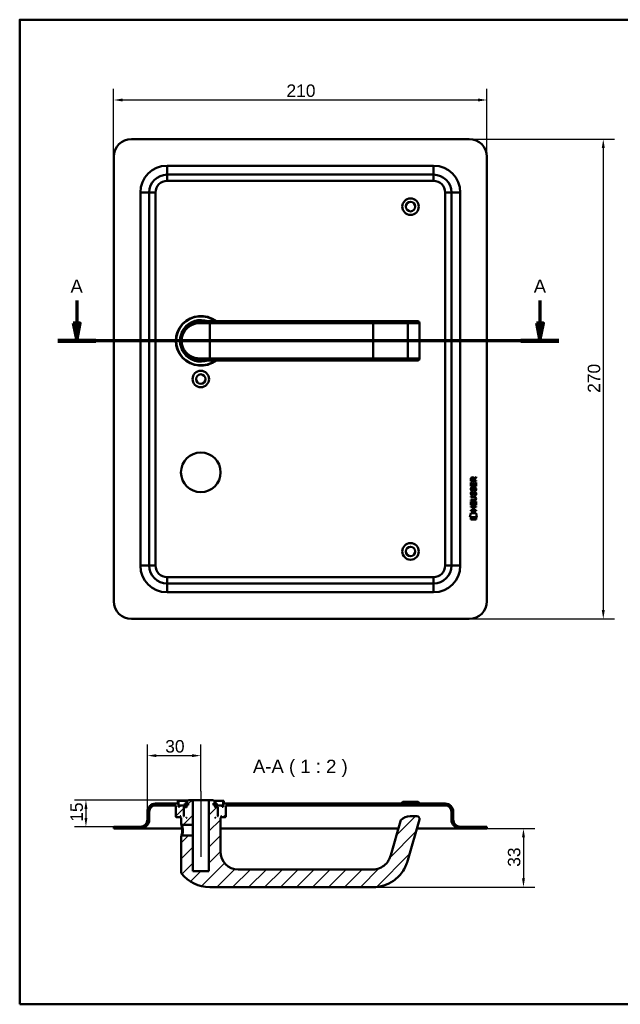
# Model space of a CAD drawing. Header units: millimetres. Extents: x 20 to 833, y 20 to 574.
# Tile 1 of 8: x 20 to 358, y 20 to 574. Entities that reach past the tile are written whole.
import ezdxf

# ---------------------------------------------------------------- set-up
doc = ezdxf.new("R2010")
doc.units = ezdxf.units.MM
doc.header["$LTSCALE"] = 2
for name, color, linetype, lineweight in [('Bemaßungen(DIN)', 7, 'Continuous', 25), ('Mittellinie(DIN)', 7, 'Continuous', 25), ('Schnittansichtslinien(DIN)', 7, 'Continuous', 70), ('Sichtbare Kanten(DIN)', 7, 'Continuous', 50), ('Sichtbare tangentiale Kanten(DIN)', 7, 'Continuous', 50), ('Skizziergeometrie(DIN)', 7, 'Continuous', 50), ('Symbole(DIN)', 7, 'Continuous', 25)]:
    doc.layers.add(name, color=color, linetype=linetype, lineweight=lineweight)
doc.layers.add('Schraffur', color=179, linetype='Continuous', lineweight=9, true_color=0x1e1e47)
doc.styles.add('Aktuell-DINGroßer Text', font='arial.ttf')
doc.styles.add('STANDARD-DIN~0', font='arial.ttf')
doc.dimstyles.new('CAD-LAN', dxfattribs={"dimscale": 2, "dimtxt": 3.5, "dimasz": 2.5, "dimexe": 3.175, "dimexo": 0, "dimgap": 0.8, "dimtad": 1, "dimrnd": 1e-08, "dimtxsty": 'STANDARD-DIN~0', "dimcen": 0.09, "dimdle": 10, "dimclrd": 250, "dimclre": 250, "dimclrt": 250, "dimadec": 0, "dimazin": 2, "dimtfac": 1, "dimtmove": 0, "dimatfit": 3, "dimfxl": 1, "dimtolj": 1, "dimtzin": 0, "dimlwd": 25, "dimlwe": 25, "dimarcsym": 0})

# ---------------------------------------------------------------- blocks, each defined once
blk = doc.blocks.new('Ränder Standardrahmen')
at = {"layer": 'Skizziergeometrie(DIN)', "flags": 128}
blk.add_lwpolyline([(10, 10), (10, 287), (410, 287), (410, 10), (10, 10)], dxfattribs=at)
blk = doc.blocks.new('*D22')
at = {"layer": 'Bemaßungen(DIN)', "color": 250, "linetype": 'Continuous', "lineweight": 25, "true_color": 0x3f3f3f, "transparency": 16777216}
for p, q in [((72.86, 496.82), (72.86, 535.17)), ((282.86, 496.82), (282.86, 535.17)), ((77.86, 528.82), (277.86, 528.82))]:
    blk.add_line(p, q, dxfattribs=at)
at = {"layer": 'Bemaßungen(DIN)', "color": 250, "linetype": 'Continuous', "true_color": 0x3f3f3f, "transparency": 16777216}
for points in [[(77.86, 529.65), (77.86, 527.98), (72.86, 528.82)], [(277.86, 529.65), (277.86, 527.98), (282.86, 528.82)]]:
    blk.add_solid(points, dxfattribs=at)
at = {"layer": 'Defpoints', "color": 0, "linetype": 'Continuous', "transparency": 16777216}
for p in [(282.86, 528.82), (72.86, 496.82), (282.86, 496.82)]:
    blk.add_point(p, dxfattribs=at)
at = {"layer": 'Bemaßungen(DIN)', "color": 250, "linetype": 'Continuous', "lineweight": 25, "true_color": 0x3f3f3f, "transparency": 16777216, "insert": (170.08, 537.57), "char_height": 7, "attachment_point": 1, "style": 'STANDARD-DIN~0'}
blk.add_mtext('\\A1;210', dxfattribs=at)
blk = doc.blocks.new('*D23')
at = {"layer": 'Bemaßungen(DIN)', "color": 250, "linetype": 'Continuous', "lineweight": 25, "true_color": 0x3f3f3f, "transparency": 16777216}
for p, q in [((272.86, 506.82), (354.62, 506.82)), ((348.27, 501.82), (348.27, 241.82)), ((272.86, 236.82), (354.62, 236.82))]:
    blk.add_line(p, q, dxfattribs=at)
at = {"layer": 'Bemaßungen(DIN)', "color": 250, "linetype": 'Continuous', "true_color": 0x3f3f3f, "transparency": 16777216}
for points in [[(347.44, 501.82), (349.11, 501.82), (348.27, 506.82)], [(347.44, 241.82), (349.11, 241.82), (348.27, 236.82)]]:
    blk.add_solid(points, dxfattribs=at)
at = {"layer": 'Defpoints', "color": 0, "linetype": 'Continuous', "transparency": 16777216}
for p in [(272.86, 506.82), (272.86, 236.82), (348.27, 236.82)]:
    blk.add_point(p, dxfattribs=at)
at = {"layer": 'Bemaßungen(DIN)', "color": 250, "linetype": 'Continuous', "lineweight": 25, "true_color": 0x3f3f3f, "transparency": 16777216, "insert": (339.53, 364.04), "char_height": 7, "attachment_point": 1, "rotation": 90, "style": 'STANDARD-DIN~0'}
blk.add_mtext('\\A1;270', dxfattribs=at)
blk = doc.blocks.new('2DTransSchnitt0')
at = {"layer": 'Schnittansichtslinien(DIN)', "linetype": 'Continuous'}
for p, q in [((26.03, 208), (26.03, 201.66)), ((156.33, 208), (156.33, 201.66)), ((25.03, 201.66), (26.03, 196.66)), ((27.03, 201.66), (25.03, 201.66)), ((26.03, 201.66), (26.03, 196.66)), ((26.03, 196.66), (27.03, 201.66)), ((155.33, 201.66), (156.33, 196.66)), ((157.33, 201.66), (155.33, 201.66)), ((156.33, 201.66), (156.33, 196.66)), ((156.33, 196.66), (157.33, 201.66)), ((161.68, 196.66), (20.69, 196.66))]:
    blk.add_line(p, q, dxfattribs=at)
at = {"layer": 'Schnittansichtslinien(DIN)', "linetype": 'Continuous', "lineweight": 140}
for p, q in [((31.37, 196.66), (20.69, 196.66)), ((161.68, 196.66), (150.99, 196.66))]:
    blk.add_line(p, q, dxfattribs=at)
at = {"layer": 'Schnittansichtslinien(DIN)', "linetype": 'Continuous', "flags": 128}
for points in [[(25.03, 201.66), (26.03, 196.66), (27.03, 201.66), (25.03, 201.66)], [(155.33, 201.66), (156.33, 196.66), (157.33, 201.66), (155.33, 201.66)]]:
    blk.add_lwpolyline(points, dxfattribs=at)
at = {"layer": 'Schnittansichtslinien(DIN)'}
for points in [[(25.03, 201.66), (26.03, 196.66), (27.03, 201.66), (25.03, 201.66)], [(155.33, 201.66), (156.33, 196.66), (157.33, 201.66), (155.33, 201.66)]]:
    blk.add_solid(points, dxfattribs=at)
at = {"layer": 'Schnittansichtslinien(DIN)', "char_height": 3.73, "attachment_point": 7, "style": 'Aktuell-DINGroßer Text'}
for insert in [(24.28, 210.16), (154.58, 210.16)]:
    blk.add_mtext('A', dxfattribs=dict(at, insert=insert))
blk = doc.blocks.new('*D25')
at = {"layer": 'Bemaßungen(DIN)', "color": 250, "linetype": 'Continuous', "lineweight": 25, "true_color": 0x3f3f3f, "transparency": 16777216}
for p, q in [((91.86, 128.41), (91.86, 166.26)), ((121.86, 139.91), (121.86, 166.26)), ((96.86, 159.91), (116.86, 159.91))]:
    blk.add_line(p, q, dxfattribs=at)
at = {"layer": 'Bemaßungen(DIN)', "color": 250, "linetype": 'Continuous', "true_color": 0x3f3f3f, "transparency": 16777216}
for points in [[(96.86, 160.74), (96.86, 159.07), (91.86, 159.91)], [(116.86, 160.74), (116.86, 159.07), (121.86, 159.91)]]:
    blk.add_solid(points, dxfattribs=at)
at = {"layer": 'Defpoints', "color": 0, "linetype": 'Continuous', "transparency": 16777216}
for p in [(121.86, 159.91), (121.86, 139.91), (91.86, 128.41)]:
    blk.add_point(p, dxfattribs=at)
at = {"layer": 'Bemaßungen(DIN)', "color": 250, "linetype": 'Continuous', "lineweight": 25, "true_color": 0x3f3f3f, "transparency": 16777216, "insert": (101.86, 168.66), "char_height": 7, "attachment_point": 1, "style": 'STANDARD-DIN~0'}
blk.add_mtext('\\A1;30', dxfattribs=at)
blk = doc.blocks.new('*D26')
at = {"layer": 'Bemaßungen(DIN)', "color": 250, "linetype": 'Continuous', "lineweight": 25, "true_color": 0x3f3f3f, "transparency": 16777216}
for p, q in [((114.86, 134.91), (50.92, 134.91)), ((57.27, 129.91), (57.27, 124.91)), ((72.86, 119.91), (50.92, 119.91))]:
    blk.add_line(p, q, dxfattribs=at)
at = {"layer": 'Bemaßungen(DIN)', "color": 250, "linetype": 'Continuous', "true_color": 0x3f3f3f, "transparency": 16777216}
for points in [[(56.44, 129.91), (58.1, 129.91), (57.27, 134.91)], [(56.44, 124.91), (58.1, 124.91), (57.27, 119.91)]]:
    blk.add_solid(points, dxfattribs=at)
at = {"layer": 'Defpoints', "color": 0, "linetype": 'Continuous', "transparency": 16777216}
for p in [(114.86, 134.91), (57.27, 119.91), (72.86, 119.91)]:
    blk.add_point(p, dxfattribs=at)
at = {"layer": 'Bemaßungen(DIN)', "color": 250, "linetype": 'Continuous', "lineweight": 25, "true_color": 0x3f3f3f, "transparency": 16777216, "insert": (48.52, 122.7), "char_height": 7, "attachment_point": 1, "rotation": 90, "style": 'STANDARD-DIN~0'}
blk.add_mtext('\\A1;15', dxfattribs=at)
blk = doc.blocks.new('*D27')
at = {"layer": 'Bemaßungen(DIN)', "color": 250, "linetype": 'Continuous', "lineweight": 25, "true_color": 0x3f3f3f, "transparency": 16777216}
for p, q in [((282.86, 118.91), (309.72, 118.91)), ((303.37, 113.91), (303.37, 90.91)), ((218.86, 85.91), (309.72, 85.91))]:
    blk.add_line(p, q, dxfattribs=at)
at = {"layer": 'Bemaßungen(DIN)', "color": 250, "linetype": 'Continuous', "true_color": 0x3f3f3f, "transparency": 16777216}
for points in [[(302.54, 113.91), (304.21, 113.91), (303.37, 118.91)], [(302.54, 90.91), (304.21, 90.91), (303.37, 85.91)]]:
    blk.add_solid(points, dxfattribs=at)
at = {"layer": 'Defpoints', "color": 0, "linetype": 'Continuous', "transparency": 16777216}
for p in [(282.86, 118.91), (218.86, 85.91), (303.37, 85.91)]:
    blk.add_point(p, dxfattribs=at)
at = {"layer": 'Bemaßungen(DIN)', "color": 250, "linetype": 'Continuous', "lineweight": 25, "true_color": 0x3f3f3f, "transparency": 16777216, "insert": (294.62, 97.39), "char_height": 7, "attachment_point": 1, "rotation": 90, "style": 'STANDARD-DIN~0'}
blk.add_mtext('\\A1;33', dxfattribs=at)

msp = doc.modelspace()

# ---------------------------------------------------------------- hatches: boundary and pattern name
at = {"layer": 'Schraffur'}
h = msp.add_hatch(dxfattribs=at)
h.set_pattern_fill('ANSI31', color=256, scale=50.8, style=0)
h.set_pattern_definition([(45, (0, 0), (-4.49013, 4.49013), [])])
edge = h.paths.add_edge_path()
edge.add_spline(control_points=[(111.2355, 114.9062), (111.1739, 114.8461), (111.1121, 114.7862), (110.9881, 114.666), (110.9259, 114.6058), (110.8641, 114.5455)], knot_values=[-0.05180234, -0.05180234, -0.05180234, -0.05180234, -0.02598776, -0.02598776, 0, 0, 0, 0], degree=3, periodic=0)
edge.add_line((110.8641, 114.5455), (110.8641, 94.2463))
edge.add_spline(control_points=[(110.8641, 94.2463), (110.8629, 94.1633), (110.8731, 94.0498), (110.953, 93.8179), (111.0061, 93.7198), (111.0732, 93.6324)], knot_values=[-0.07360867, -0.07360867, -0.07360867, -0.07360867, -0.03304753, -0.03304753, 0, 0, 0, 0], degree=3, periodic=0)
edge.add_ellipse((126.8641, 105.9062), major_axis=(-15.791, -12.2738), ratio=1, start_angle=0, end_angle=52.143325)
edge.add_line((126.8641, 85.9062), (218.8641, 85.9062))
edge.add_spline(control_points=[(218.8641, 85.9062), (220.8901, 85.9062), (222.914, 86.222), (226.7777, 87.433), (228.6134, 88.3261), (232.4512, 90.9954), (234.2895, 92.9145), (237.2665, 97.565), (237.8115, 99.4242), (238.3029, 101.1382)], knot_values=[-1.77427629, -1.77427629, -1.77427629, -1.77427629, -1.39781817, -1.39781817, -1.02188356, -1.02188356, -0.53491185, -0.53491185, 0, 0, 0, 0], degree=3, periodic=0)
edge.add_line((238.3029, 101.1382), (244.8564, 123.9927))
edge.add_ellipse((243.4145, 124.4062), major_axis=(1.4419, -0.4135), ratio=1, start_angle=0, end_angle=106)
edge.add_line((243.4145, 125.9062), (239.711, 125.9062))
edge.add_ellipse((239.711, 118.9062), major_axis=(0, 7), ratio=1, start_angle=0, end_angle=48.30264)
edge.add_ellipse((235.6044, 122.5647), major_axis=(-1.12, 0.9978), ratio=1, start_angle=0, end_angle=25.69736)
edge.add_line((234.1625, 122.9782), (228.6903, 103.8945))
edge.add_spline(control_points=[(228.6903, 103.8945), (228.4057, 102.902), (228.0307, 101.9267), (227.2118, 100.4875), (226.6155, 99.5547), (224.6702, 97.7497), (223.5884, 97.0545), (221.1818, 96.0995), (219.9563, 95.9062), (218.8641, 95.9062)], knot_values=[-1.5570511, -1.5570511, -1.5570511, -1.5570511, -0.98479747, -0.98479747, -0.63926316, -0.63926316, -0.32765966, -0.32765966, 0, 0, 0, 0], degree=3, periodic=0)
edge.add_line((218.8641, 95.9062), (142.8641, 95.9062))
edge.add_ellipse((142.8641, 105.9062), major_axis=(0, -10), ratio=1, start_angle=270, end_angle=360, ccw=False)
edge.add_line((132.8641, 105.9062), (132.8641, 124.9062))
edge.add_line((132.8641, 124.9062), (133.1641, 124.9062))
edge.add_line((133.1641, 124.9062), (133.3641, 125.1062))
edge.add_line((133.3641, 125.1062), (133.3641, 125.7062))
edge.add_line((133.3641, 125.7062), (133.1641, 125.9062))
edge.add_line((133.1641, 125.9062), (133.4641, 125.9062))
edge.add_line((133.4641, 125.9062), (133.4641, 125.4062))
edge.add_line((133.4641, 125.4062), (133.5641, 125.3062))
edge.add_line((133.5641, 125.3062), (135.6641, 125.3062))
edge.add_line((135.6641, 125.3062), (135.8641, 125.5062))
edge.add_line((135.8641, 125.5062), (135.8641, 131.9062))
edge.add_line((135.8641, 131.9062), (259.3641, 131.9062))
edge.add_ellipse((259.3641, 128.4062), major_axis=(0, 3.5), ratio=1, start_angle=270, end_angle=360, ccw=False)
edge.add_line((262.8641, 128.4062), (262.8641, 123.9062))
edge.add_ellipse((267.8641, 123.9062), major_axis=(-5, 0), ratio=1, start_angle=0, end_angle=90)
edge.add_line((267.8641, 118.9062), (282.8641, 118.9062))
edge.add_line((282.8641, 118.9062), (282.8641, 119.9062))
edge.add_line((282.8641, 119.9062), (267.8641, 119.9062))
edge.add_ellipse((267.8641, 123.9062), major_axis=(0, -4), ratio=1, start_angle=270, end_angle=360, ccw=False)
edge.add_line((263.8641, 123.9062), (263.8641, 128.4062))
edge.add_ellipse((259.3641, 128.4062), major_axis=(4.5, 0), ratio=1, start_angle=0, end_angle=90)
edge.add_line((259.3641, 132.9062), (134.8641, 132.9062))
edge.add_line((134.8641, 132.9062), (134.8641, 134.4062))
edge.add_line((134.8641, 134.4062), (134.3641, 134.4062))
edge.add_line((134.3641, 134.4062), (134.3641, 131.1062))
edge.add_line((134.3641, 131.1062), (133.8641, 131.1062))
edge.add_line((133.8641, 131.1062), (133.8641, 131.9062))
edge.add_line((133.8641, 131.9062), (130.8641, 131.9062))
edge.add_line((130.8641, 131.9062), (130.8641, 131.1062))
edge.add_line((130.8641, 131.1062), (131.6141, 131.1062))
edge.add_line((131.6141, 131.1062), (131.4141, 130.9062))
edge.add_line((131.4141, 130.9062), (131.4141, 126.1062))
edge.add_line((131.4141, 126.1062), (131.6141, 125.9062))
edge.add_line((131.6141, 125.9062), (131.3641, 125.9062))
edge.add_line((131.3641, 125.9062), (131.3641, 130.7062))
edge.add_line((131.3641, 130.7062), (131.1641, 130.9062))
edge.add_line((131.1641, 130.9062), (130.0641, 130.9062))
edge.add_line((130.0641, 130.9062), (129.8641, 130.7062))
edge.add_line((129.8641, 130.7062), (129.8641, 132.1062))
edge.add_line((129.8641, 132.1062), (130.8808, 132.1062))
edge.add_line((130.8808, 132.1062), (130.8808, 133.0062))
edge.add_line((130.8808, 133.0062), (129.3784, 133.0062))
edge.add_line((129.3784, 133.0062), (129.3784, 132.1062))
edge.add_line((129.3784, 132.1062), (128.9641, 132.1062))
edge.add_line((128.9641, 132.1062), (128.9641, 133.2062))
edge.add_line((128.9641, 133.2062), (129.8641, 133.2062))
edge.add_line((129.8641, 133.2062), (129.8641, 133.9062))
edge.add_line((129.8641, 133.9062), (128.8641, 134.9062))
edge.add_line((128.8641, 134.9062), (126.3641, 134.9062))
edge.add_line((126.3641, 134.9062), (126.3641, 94.9062))
edge.add_line((126.3641, 94.9062), (117.3641, 94.9062))
edge.add_line((117.3641, 94.9062), (117.3641, 114.9062))
edge.add_line((117.3641, 114.9062), (111.2355, 114.9062))
h.paths.add_polyline_path([(130.0641, 124.9062), (129.8641, 124.9062), (129.8641, 125.1062)], flags=0)
edge = h.paths.add_edge_path()
edge.add_spline(control_points=[(110.8641, 121.267), (110.9271, 121.2067), (110.9893, 121.1464), (111.1133, 121.0262), (111.1751, 120.9663), (111.2366, 120.9062)], knot_values=[-0.05197365, -0.05197365, -0.05197365, -0.05197365, -0.02598683, -0.02598683, -0.00016534, -0.00016534, -0.00016534, -0.00016534], degree=3, periodic=0)
edge.add_line((111.2366, 120.9062), (117.3641, 120.9062))
edge.add_line((117.3641, 120.9062), (117.3641, 134.9062))
edge.add_line((117.3641, 134.9062), (114.8641, 134.9062))
edge.add_line((114.8641, 134.9062), (113.8641, 133.9062))
edge.add_line((113.8641, 133.9062), (113.8641, 133.2062))
edge.add_line((113.8641, 133.2062), (114.7641, 133.2062))
edge.add_line((114.7641, 133.2062), (114.7641, 132.1062))
edge.add_line((114.7641, 132.1062), (114.3498, 132.1062))
edge.add_line((114.3498, 132.1062), (114.3498, 133.0062))
edge.add_line((114.3498, 133.0062), (112.8475, 133.0062))
edge.add_line((112.8475, 133.0062), (112.8475, 132.1062))
edge.add_line((112.8475, 132.1062), (113.8641, 132.1062))
edge.add_line((113.8641, 132.1062), (113.8641, 130.7062))
edge.add_line((113.8641, 130.7062), (113.6641, 130.9062))
edge.add_line((113.6641, 130.9062), (112.5641, 130.9062))
edge.add_line((112.5641, 130.9062), (112.3641, 130.7062))
edge.add_line((112.3641, 130.7062), (112.3641, 125.9062))
edge.add_line((112.3641, 125.9062), (112.1141, 125.9062))
edge.add_line((112.1141, 125.9062), (112.3141, 126.1062))
edge.add_line((112.3141, 126.1062), (112.3141, 130.9062))
edge.add_line((112.3141, 130.9062), (112.1141, 131.1062))
edge.add_line((112.1141, 131.1062), (112.8641, 131.1062))
edge.add_line((112.8641, 131.1062), (112.8641, 131.9062))
edge.add_line((112.8641, 131.9062), (109.8641, 131.9062))
edge.add_line((109.8641, 131.9062), (109.8641, 131.1062))
edge.add_line((109.8641, 131.1062), (109.3641, 131.1062))
edge.add_line((109.3641, 131.1062), (109.3641, 134.4062))
edge.add_line((109.3641, 134.4062), (108.8641, 134.4062))
edge.add_line((108.8641, 134.4062), (108.8641, 132.9062))
edge.add_line((108.8641, 132.9062), (96.3641, 132.9062))
edge.add_ellipse((96.3641, 128.4062), major_axis=(0, 4.5), ratio=1, start_angle=0, end_angle=90)
edge.add_line((91.8641, 128.4062), (91.8641, 123.9062))
edge.add_ellipse((87.8641, 123.9062), major_axis=(4, 0), ratio=1, start_angle=270, end_angle=360, ccw=False)
edge.add_line((87.8641, 119.9062), (72.8641, 119.9062))
edge.add_line((72.8641, 119.9062), (72.8641, 118.9062))
edge.add_line((72.8641, 118.9062), (87.8641, 118.9062))
edge.add_ellipse((87.8641, 123.9062), major_axis=(0, -5), ratio=1, start_angle=0, end_angle=90)
edge.add_line((92.8641, 123.9062), (92.8641, 128.4062))
edge.add_ellipse((96.3641, 128.4062), major_axis=(-3.5, 0), ratio=1, start_angle=270, end_angle=360, ccw=False)
edge.add_line((96.3641, 131.9062), (107.8641, 131.9062))
edge.add_line((107.8641, 131.9062), (107.8641, 125.5062))
edge.add_line((107.8641, 125.5062), (108.0641, 125.3062))
edge.add_line((108.0641, 125.3062), (110.1641, 125.3062))
edge.add_line((110.1641, 125.3062), (110.2641, 125.4062))
edge.add_line((110.2641, 125.4062), (110.2641, 125.9062))
edge.add_line((110.2641, 125.9062), (110.5641, 125.9062))
edge.add_line((110.5641, 125.9062), (110.3641, 125.7062))
edge.add_line((110.3641, 125.7062), (110.3641, 125.1062))
edge.add_line((110.3641, 125.1062), (110.5641, 124.9062))
edge.add_line((110.5641, 124.9062), (110.8641, 124.9062))
edge.add_line((110.8641, 124.9062), (110.8641, 121.267))
h.paths.add_polyline_path([(113.8641, 124.9062), (113.6641, 124.9062), (113.8641, 125.1062)], flags=0)

# ---------------------------------------------------------------- linework, layer by layer
at = {"layer": 'Mittellinie(DIN)', "linetype": 'Continuous'}
msp.add_line((121.8641, 139.9062), (121.8641, 102.9062), dxfattribs=at)
at = {"layer": 'Sichtbare Kanten(DIN)'}
for p, q in [((272.8641, 506.8173), (82.8641, 506.8173)), ((72.8641, 496.8173), (72.8641, 246.8173)), ((282.8641, 246.8173), (282.8641, 496.8173)), ((252.8641, 486.8173), (102.8641, 486.8173)), ((92.8641, 476.8173), (92.8641, 266.8173)), ((262.8641, 266.8173), (262.8641, 476.8173)), ((121.2475, 404.3), (121.2475, 404.2998)), ((121.8641, 404.3173), (126.8641, 404.3173)), ((218.8641, 404.3173), (126.8641, 404.3173)), ((237.3417, 404.3173), (218.8641, 404.3173)), ((243.8951, 404.3173), (237.3417, 404.3173)), ((243.8951, 404.3173), (243.9145, 404.3173)), ((244.9145, 383.3173), (244.9145, 403.3173)), ((126.8641, 382.3173), (121.8641, 382.3173)), ((126.8641, 382.3173), (218.8641, 382.3173)), ((218.8641, 382.3173), (237.3417, 382.3173)), ((237.3417, 382.3173), (243.8951, 382.3173)), ((237.4247, 382.321), (237.4247, 382.3212)), ((243.9145, 382.3173), (243.8951, 382.3173)), ((275.5109, 315.9334), (276.7062, 316.7235)), ((276.7059, 316.2894), (275.5637, 315.5345)), ((276.7062, 316.7235), (276.7059, 316.2894)), ((273.8437, 311.5736), (273.8453, 313.5779)), ((276.7022, 311.5713), (273.8437, 311.5736)), ((273.8453, 313.5779), (274.1936, 313.5776)), ((273.8459, 314.3039), (273.8481, 315.6173)), ((276.7043, 314.3016), (273.8459, 314.3039)), ((274.0154, 310.7998), (274.3541, 310.6995)), ((274.1936, 313.5776), (274.1923, 311.9504)), ((274.1923, 311.9504), (275.087, 311.9497)), ((274.1964, 315.5734), (274.1957, 314.6851)), ((274.1957, 314.6851), (275.2133, 314.6843)), ((275.087, 311.9497), (275.0881, 313.3966)), ((275.0881, 313.3966), (275.4366, 313.3963)), ((275.2133, 314.6843), (275.2141, 315.5726)), ((275.4366, 313.3963), (275.4354, 311.9494)), ((275.4354, 311.9494), (276.354, 311.9487)), ((275.5637, 315.5345), (275.563, 314.684)), ((275.563, 314.684), (276.7046, 314.6831)), ((275.944, 310.4967), (275.9322, 310.4967)), ((276.354, 311.9487), (276.3553, 313.5957)), ((276.3553, 313.5957), (276.7038, 313.5954)), ((276.7038, 313.5954), (276.7022, 311.5713)), ((276.7046, 314.6831), (276.7043, 314.3016)), ((273.8386, 305.3461), (273.8389, 305.7231)), ((275.5083, 305.3448), (273.8386, 305.3461)), ((273.8389, 305.7231), (275.4847, 305.7218)), ((274.0134, 308.2533), (274.352, 308.1529)), ((274.2098, 306.9216), (274.217, 306.9043)), ((274.2118, 309.4682), (274.219, 309.4509)), ((274.8936, 306.8239), (274.9044, 306.8407)), ((274.8956, 309.3704), (274.9065, 309.3873)), ((275.9419, 307.9501), (275.9302, 307.9502)), ((273.8328, 299.6654), (273.8331, 300.0425)), ((275.0759, 299.6644), (273.8328, 299.6654)), ((273.8331, 300.0425), (276.6917, 300.0403)), ((273.8351, 300.8359), (273.8367, 302.8401)), ((276.6936, 300.8336), (273.8351, 300.8359)), ((273.8367, 302.8401), (274.1851, 302.8399)), ((273.8371, 303.4112), (273.8374, 303.7883)), ((275.4829, 303.4099), (273.8371, 303.4112)), ((273.8374, 303.7883), (275.5071, 303.787)), ((274.1851, 302.8399), (274.1838, 301.2127)), ((274.1838, 301.2127), (275.0785, 301.212)), ((275.0746, 298.1068), (275.0759, 299.6644)), ((275.0785, 301.212), (275.0796, 302.6589)), ((275.0796, 302.6589), (275.428, 302.6587)), ((275.428, 302.6587), (275.4269, 301.2118)), ((275.4269, 301.2118), (276.3454, 301.211)), ((275.4322, 299.6641), (275.431, 298.1065)), ((276.6914, 299.6631), (275.4322, 299.6641)), ((276.3454, 301.211), (276.3468, 302.8582)), ((276.3468, 302.8582), (276.6952, 302.8579)), ((276.3884, 304.5597), (276.3883, 304.5694)), ((276.6917, 300.0403), (276.6914, 299.6631)), ((276.6952, 302.8579), (276.6936, 300.8336)), ((273.3002, 294.1536), (273.7592, 296.2865)), ((277.2153, 294.1505), (273.3002, 294.1536)), ((273.7587, 292.7258), (273.7596, 293.8678)), ((273.7592, 296.2865), (276.7654, 296.2841)), ((273.7596, 293.8678), (276.7566, 293.8654)), ((273.8313, 297.7308), (273.8316, 298.1078)), ((276.6899, 297.7285), (273.8313, 297.7308)), ((273.8316, 298.1078), (275.0746, 298.1068)), ((275.431, 298.1065), (276.6902, 298.1055)), ((276.6902, 298.1055), (276.6899, 297.7285)), ((276.7566, 293.8654), (276.7557, 292.7234)), ((276.7654, 296.2841), (277.2153, 294.1505)), ((276.7557, 292.7234), (273.7587, 292.7258)), ((102.8641, 256.8173), (252.8641, 256.8173)), ((82.8641, 236.8173), (272.8641, 236.8173)), ((109.3641, 134.4062), (108.8641, 134.4062)), ((108.8641, 134.4062), (108.8641, 132.9062)), ((109.3641, 131.1062), (109.3641, 134.4062)), ((109.3641, 134.4062), (114.3641, 134.4062)), ((114.3498, 133.0062), (112.8475, 133.0062)), ((112.8475, 133.0062), (112.8475, 132.1062)), ((114.8641, 134.9062), (113.8641, 133.9062)), ((113.8641, 133.9062), (113.8641, 133.2062)), ((113.8641, 133.2062), (114.7641, 133.2062)), ((114.3498, 132.1062), (114.3498, 133.0062)), ((114.7641, 133.0062), (114.3498, 133.0062)), ((114.7641, 133.2062), (114.7641, 132.1062)), ((117.3641, 134.9062), (114.8641, 134.9062)), ((117.3641, 120.9062), (117.3641, 134.9062)), ((117.3641, 134.9062), (126.3641, 134.9062)), ((128.8641, 134.9062), (126.3641, 134.9062)), ((126.3641, 134.9062), (126.3641, 94.9062)), ((129.8641, 133.9062), (128.8641, 134.9062)), ((128.9641, 132.1062), (128.9641, 133.2062)), ((128.9641, 133.2062), (129.8641, 133.2062)), ((129.3784, 133.0062), (128.9641, 133.0062)), ((129.3641, 134.4062), (134.3641, 134.4062)), ((130.8808, 133.0062), (129.3784, 133.0062)), ((129.3784, 133.0062), (129.3784, 132.1062)), ((129.8641, 133.2062), (129.8641, 133.9062)), ((130.8808, 132.1062), (130.8808, 133.0062)), ((134.8641, 134.4062), (134.3641, 134.4062)), ((134.3641, 134.4062), (134.3641, 131.1062)), ((134.8641, 132.9062), (134.8641, 134.4062)), ((235.6141, 133.9062), (234.6141, 132.9062)), ((235.6141, 133.9062), (244.1141, 133.9062)), ((244.1141, 133.9062), (245.1141, 132.9062)), ((91.8641, 128.4062), (91.8641, 123.9062)), ((92.8641, 123.9062), (92.8641, 128.4062)), ((108.8641, 132.9062), (96.3641, 132.9062)), ((96.3641, 131.9062), (107.8641, 131.9062)), ((107.8641, 131.9062), (107.8641, 125.5062)), ((109.8641, 131.1062), (109.3641, 131.1062)), ((112.8641, 131.9062), (109.8641, 131.9062)), ((109.8641, 131.9062), (109.8641, 131.1062)), ((112.3141, 130.9062), (112.1141, 131.1062)), ((112.1141, 131.1062), (112.8641, 131.1062)), ((112.3141, 126.1062), (112.3141, 130.9062)), ((112.3141, 130.9062), (112.5641, 130.9062)), ((112.5641, 130.9062), (112.3641, 130.7062)), ((112.3641, 130.7062), (112.3641, 125.9062)), ((113.6641, 130.9062), (112.5641, 130.9062)), ((112.8475, 132.1062), (113.8641, 132.1062)), ((112.8641, 131.1062), (112.8641, 131.9062)), ((112.8641, 131.9062), (113.8641, 131.9062)), ((113.8641, 131.1062), (112.8641, 131.1062)), ((113.8641, 130.7062), (113.6641, 130.9062)), ((113.8641, 130.9062), (113.6641, 130.9062)), ((113.8641, 132.1062), (113.8641, 130.7062)), ((114.7641, 132.1062), (114.3498, 132.1062)), ((129.3784, 132.1062), (128.9641, 132.1062)), ((129.8641, 130.7062), (129.8641, 132.1062)), ((129.8641, 132.1062), (130.8808, 132.1062)), ((129.8641, 131.9062), (130.8641, 131.9062)), ((130.8641, 131.1062), (129.8641, 131.1062)), ((130.0641, 130.9062), (129.8641, 130.7062)), ((130.0641, 130.9062), (129.8641, 130.9062)), ((131.1641, 130.9062), (130.0641, 130.9062)), ((133.8641, 131.9062), (130.8641, 131.9062)), ((130.8641, 131.9062), (130.8641, 131.1062)), ((130.8641, 131.1062), (131.6141, 131.1062)), ((131.3641, 130.7062), (131.1641, 130.9062)), ((131.1641, 130.9062), (131.4141, 130.9062)), ((131.3641, 125.9062), (131.3641, 130.7062)), ((131.6141, 131.1062), (131.4141, 130.9062)), ((131.4141, 130.9062), (131.4141, 126.1062)), ((133.8641, 131.1062), (133.8641, 131.9062)), ((134.3641, 131.1062), (133.8641, 131.1062)), ((259.3641, 132.9062), (134.8641, 132.9062)), ((135.8641, 125.5062), (135.8641, 131.9062)), ((135.8641, 131.9062), (259.3641, 131.9062)), ((262.8641, 128.4062), (262.8641, 123.9062)), ((263.8641, 123.9062), (263.8641, 128.4062)), ((107.8641, 125.5062), (108.0641, 125.3062)), ((108.0641, 125.3062), (110.1641, 125.3062)), ((110.1641, 125.3062), (110.2641, 125.4062)), ((110.1641, 125.3062), (110.3641, 125.3062)), ((110.2641, 125.4062), (110.2641, 125.9062)), ((110.2641, 125.9062), (110.5641, 125.9062)), ((110.3641, 125.4062), (110.2641, 125.4062)), ((110.5641, 125.9062), (110.3641, 125.7062)), ((110.3641, 125.7062), (110.3641, 125.1062)), ((110.3641, 125.1062), (110.5641, 124.9062)), ((110.5641, 124.9062), (110.8641, 124.9062)), ((110.8641, 124.9062), (110.8641, 121.267)), ((112.1141, 125.9062), (112.3141, 126.1062)), ((112.3641, 125.9062), (112.1141, 125.9062)), ((112.3641, 126.1062), (112.3141, 126.1062)), ((113.6641, 124.9062), (113.8641, 125.1062)), ((113.8641, 124.9062), (113.6641, 124.9062)), ((113.8641, 125.1062), (113.8641, 124.9062)), ((129.8641, 124.9062), (129.8641, 125.1062)), ((129.8641, 125.1062), (130.0641, 124.9062)), ((130.0641, 124.9062), (129.8641, 124.9062)), ((131.4141, 126.1062), (131.3641, 126.1062)), ((131.6141, 125.9062), (131.3641, 125.9062)), ((131.4141, 126.1062), (131.6141, 125.9062)), ((132.8641, 105.9062), (132.8641, 124.9062)), ((132.8641, 124.9062), (133.1641, 124.9062)), ((133.3641, 125.7062), (133.1641, 125.9062)), ((133.1641, 125.9062), (133.4641, 125.9062)), ((133.1641, 124.9062), (133.3641, 125.1062)), ((133.3641, 125.1062), (133.3641, 125.7062)), ((133.4641, 125.4062), (133.3641, 125.4062)), ((133.3641, 125.3062), (133.5641, 125.3062)), ((133.4641, 125.9062), (133.4641, 125.4062)), ((133.4641, 125.4062), (133.5641, 125.3062)), ((133.5641, 125.3062), (135.6641, 125.3062)), ((135.6641, 125.3062), (135.8641, 125.5062)), ((234.1625, 122.9782), (228.6903, 103.8945)), ((238.3029, 101.1382), (244.8564, 123.9927)), ((243.4145, 125.9062), (239.711, 125.9062)), ((87.8641, 119.9062), (72.8641, 119.9062)), ((72.8641, 119.9062), (72.8641, 118.9062)), ((72.8641, 118.9062), (87.8641, 118.9062)), ((87.8641, 118.9062), (102.8641, 118.9062)), ((111.3738, 118.9062), (102.8641, 118.9062)), ((110.8649, 121.267), (111.2369, 120.9064)), ((111.2366, 120.9062), (117.3641, 120.9062)), ((117.3641, 120.9062), (117.3641, 114.9062)), ((232.9948, 118.9062), (132.8641, 118.9062)), ((252.8641, 118.9062), (243.3978, 118.9062)), ((252.8641, 118.9062), (267.8641, 118.9062)), ((282.8641, 119.9062), (267.8641, 119.9062)), ((267.8641, 118.9062), (282.8641, 118.9062)), ((282.8641, 118.9062), (282.8641, 119.9062)), ((111.2357, 114.906), (110.8637, 114.5455)), ((110.8641, 114.5455), (110.8641, 94.2463)), ((117.3641, 114.9062), (111.2355, 114.9062)), ((117.3641, 94.9062), (117.3641, 114.9062)), ((126.3641, 94.9062), (117.3641, 94.9062)), ((218.8641, 95.9062), (142.8641, 95.9062)), ((126.8641, 85.9062), (218.8641, 85.9062))]:
    msp.add_line(p, q, dxfattribs=at)
for centre, radius in [((239.8641, 468.8173), 4.65), ((239.8641, 468.8173), 2.65), ((121.8641, 371.8173), 4.65), ((121.8641, 371.8173), 2.65), ((121.8641, 319.3173), 11.15), ((239.8641, 274.8173), 4.65), ((239.8641, 274.8173), 2.65)]:
    msp.add_circle(centre, radius, dxfattribs=at)
for centre, radius, start, end in [((82.8641, 496.8173), 10, 90, 180), ((272.8641, 496.8173), 10, 0, 90), ((102.8641, 476.8173), 10, 90, 180), ((252.8641, 476.8173), 10, 0, 90), ((121.8641, 393.3173), 14, 51.786789, 308.213211), ((121.8641, 393.3173), 13.8, 52.854196, 307.145804), ((121.8641, 393.3173), 11.7, 70.080283, 289.919717), ((121.8641, 393.3173), 11.6, 71.491372, 288.508628), ((121.8641, 393.3173), 11.5, 73.042574, 286.957426), ((121.8641, 393.3173), 11.3, 76.768028, 283.231972), ((119.6325, 403.4254), 0.85, 60.653313, 60.673207), ((243.9145, 403.3173), 1, 0, 90), ((243.9145, 383.3173), 1, 270, 0), ((102.8641, 266.8173), 10, 180, 270), ((252.8641, 266.8173), 10, 270, 0), ((82.8641, 246.8173), 10, 180, 270), ((272.8641, 246.8173), 10, 270, 0), ((96.3641, 128.4062), 4.5, 90, 180), ((96.3641, 128.4062), 3.5, 90, 180), ((259.3641, 128.4062), 4.5, 0, 90), ((259.3641, 128.4062), 3.5, 0, 90), ((87.8641, 123.9062), 4, 270, 0), ((87.8641, 123.9062), 5, 270, 0), ((235.6044, 122.5647), 1.5, 138.30264, 164), ((239.711, 118.9062), 7, 90, 138.30264), ((243.4145, 124.4062), 1.5, 344, 90), ((267.8641, 123.9062), 5, 180, 270), ((267.8641, 123.9062), 4, 180, 270), ((142.8641, 105.9062), 10, 180, 270), ((126.8641, 105.9062), 20, 217.856675, 270)]:
    msp.add_arc(centre, radius, start, end, dxfattribs=at)
for centre, major_axis, ratio, start_param, end_param in [((275.3751, 314.8006), (0.9765, -1.2741), 0.51804149, 2.7627686, 3.73551306), ((273.9822, 314.7198), (-1.2419, -1.6396), 0.59949376, 2.73657233, 3.56737986), ((275.2843, 308.8099), (-0.8393, -1.6425), 0.45910241, 2.83459506, 3.35598286), ((275.5616, 310.2791), (-1.192, -3.5398), 0.22151613, 5.96789791, 6.02703889), ((275.4778, 312.5788), (-1.1034, -3.2961), 0.23129477, 5.95405459, 6.01501397), ((274.9628, 307.7243), (-0.5826, -1.0124), 0.54160498, 5.89850192, 6.35633323), ((274.9571, 310.2621), (-0.5741, -1.0041), 0.54384094, 5.89502306, 6.35531677), ((274.8352, 306.8484), (-0.0982, -0.1394), 0.36417158, 1.34290001, 1.65097814), ((274.8372, 309.3949), (-0.0982, -0.1394), 0.36417157, 1.34290001, 1.65097815), ((271.6635, 301.0479), (4.8136, 4.3126), 0.37426609, 5.95992819, 6.67839211), ((275.2835, 306.2655), (-0.838, -1.6403), 0.45945215, 2.83441855, 3.35611135), ((271.6675, 308.0921), (4.8083, -4.3226), 0.37420137, 5.88811297, 6.60645232), ((252.9552, 324.3965), (23.2662, -20.361), 0.13713392, 6.12750203, 6.40243503)]:
    msp.add_ellipse(centre, major_axis=major_axis, ratio=ratio, start_param=start_param, end_param=end_param, dxfattribs=at)
for points, knots in [([(121.8641, 404.3173), (120.9984, 404.3173), (119.2839, 404.1097), (116.2005, 402.9838), (113.13, 400.5198), (111.2136, 396.9178), (110.7479, 393.3267), (111.0319, 391.0898), (111.5383, 389.4577), (112.2018, 387.9507), (113.7287, 385.6315), (116.2001, 383.6506), (119.2863, 382.5244), (120.9984, 382.3173), (121.8641, 382.3173)], [-3.42613344, -3.42613344, -3.42613344, -3.42613344, -3.18140962, -2.9366858, -2.44723817, -1.95779053, -1.71306672, -1.4683429, -1.34598099, -1.22361908, -0.97889527, -0.48944763, -0.24472382, 0, 0, 0, 0]), ([(276.3883, 304.5694), (276.3883, 304.616), (276.3859, 304.6629), (276.3697, 304.7983), (276.3473, 304.8859), (276.2728, 305.0365), (276.2265, 305.098), (276.1065, 305.2037), (276.0356, 305.2438), (275.8186, 305.3272), (275.659, 305.3446), (275.5083, 305.3448)], [0, 0, 0, 0, 0.014004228, 0.014004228, 0.040894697, 0.040894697, 0.064390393, 0.064390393, 0.08887549, 0.08887549, 0.134135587, 0.134135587, 0.134135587, 0.134135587]), ([(111.4294, 117.9062), (111.4301, 117.4017), (111.3407, 116.3854), (111.0704, 115.1937), (110.8918, 114.6313), (110.8639, 114.5458), (110.8637, 114.5455)], [-2.115043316, -2.115043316, -2.115043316, -2.115043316, -1.96399314, -1.812916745, -1.661840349, -1.586502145, -1.586502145, -1.586502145, -1.586502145]), ([(110.8649, 121.267), (110.8652, 121.2667), (110.8884, 121.1955), (110.9809, 120.8997), (111.2214, 120.0342), (111.4278, 118.9155), (111.4294, 117.9064), (111.4294, 117.9063), (111.4294, 117.9062), (111.4294, 117.9062)], [-0.528555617, -0.528555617, -0.528555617, -0.528555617, -0.453229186, -0.33992189, -0.302152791, 0, 0, 0, 0.000026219, 0.000026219, 0.000026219, 0.000026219]), ([(111.2355, 114.9062), (111.2358, 114.9062), (111.2447, 114.9318), (111.2622, 114.9821), (111.2971, 115.0829), (111.3662, 115.2835), (111.4442, 115.5615), (111.5223, 115.8395), (111.6094, 116.194), (111.6745, 116.598), (111.7396, 117.0019), (111.7828, 117.4559), (111.7821, 117.9062)], [3.701564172, 3.701564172, 3.701564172, 3.701564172, 3.776909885, 3.776909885, 3.776909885, 3.927986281, 3.927986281, 3.927986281, 4.079062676, 4.079062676, 4.079062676, 4.230112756, 4.230112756, 4.230112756, 4.230112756]), ([(111.7821, 117.9062), (111.7821, 117.9062), (111.7821, 117.9063), (111.7821, 117.9064), (111.7806, 118.807), (111.6033, 119.6938), (111.4459, 120.2503), (111.4262, 120.3198), (111.4069, 120.3846), (111.3886, 120.4441), (111.3339, 120.6228), (111.2891, 120.7541), (111.2632, 120.8298), (111.2458, 120.8803), (111.2369, 120.9062), (111.2366, 120.9062)], [2.115043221, 2.115043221, 2.115043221, 2.115043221, 2.115069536, 2.115069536, 2.115069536, 2.417222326, 2.417222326, 2.417222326, 2.454991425, 2.454991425, 2.454991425, 2.568298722, 2.568298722, 2.568298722, 2.643874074, 2.643874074, 2.643874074, 2.643874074]), ([(228.6903, 103.8945), (228.4057, 102.902), (228.0307, 101.9267), (227.2118, 100.4875), (226.6155, 99.5547), (224.6702, 97.7497), (223.5884, 97.0545), (221.1818, 96.0995), (219.9563, 95.9062), (218.8641, 95.9062)], [-1.5570511, -1.5570511, -1.5570511, -1.5570511, -0.98479747, -0.98479747, -0.63926316, -0.63926316, -0.32765966, -0.32765966, 0, 0, 0, 0]), ([(218.8641, 85.9062), (220.8901, 85.9062), (222.914, 86.222), (226.7777, 87.433), (228.6134, 88.3261), (232.4512, 90.9954), (234.2895, 92.9145), (237.2665, 97.565), (237.8115, 99.4242), (238.3029, 101.1382)], [-1.77427629, -1.77427629, -1.77427629, -1.77427629, -1.39781817, -1.39781817, -1.02188356, -1.02188356, -0.53491185, -0.53491185, 0, 0, 0, 0]), ([(110.8629, 94.2463), (110.8629, 94.1633), (110.8731, 94.0498), (110.953, 93.8179), (111.0061, 93.7198), (111.0735, 93.6326)], [-0.0736086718, -0.0736086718, -0.0736086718, -0.0736086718, -0.0330475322, -0.0330475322, 0, 0, 0, 0])]:
    msp.add_open_spline(points, degree=3, knots=knots, dxfattribs=at)
for points in [[(273.8481, 315.6173), (273.8622, 316.0589), (274.0942, 316.521), (274.7072, 316.5205)], [(275.2141, 315.5726), (275.2143, 315.8456), (275.1273, 316.1711), (274.7119, 316.1714)], [(273.8143, 310.1236), (273.8321, 310.2628), (273.8735, 310.4697), (273.9444, 310.6429)], [(273.9444, 310.6429), (273.9639, 310.6923), (274.0154, 310.7997), (274.0154, 310.7998)], [(274.3541, 310.6995), (274.354, 310.6994), (274.2341, 310.3728), (274.1991, 310.235)], [(275.0871, 309.9056), (275.1712, 310.2734), (275.2734, 310.4847), (275.4144, 310.6522)], [(275.4144, 310.6522), (275.5074, 310.7625), (275.6377, 310.8348), (275.8174, 310.8588)], [(275.6611, 310.3788), (275.5904, 310.2902), (275.5298, 310.152), (275.4751, 309.9538)], [(275.9322, 310.4967), (275.8105, 310.4968), (275.7353, 310.4641), (275.6611, 310.3788)], [(275.8174, 310.8588), (276.1047, 310.8972), (276.3875, 310.7969), (276.5811, 310.4805)], [(276.3498, 309.4527), (276.4187, 309.7858), (276.4184, 310.0618), (276.3122, 310.2591)], [(276.5811, 310.4805), (276.6912, 310.2998), (276.7449, 310.0809), (276.7447, 309.8111)], [(273.8898, 306.7747), (273.7992, 307.0155), (273.7703, 307.2488), (273.8123, 307.577)], [(273.8918, 309.3213), (273.8013, 309.5621), (273.7724, 309.7953), (273.8143, 310.1236)], [(273.8123, 307.577), (273.8301, 307.7162), (273.8715, 307.9231), (273.9424, 308.0963)], [(274.4491, 306.3141), (274.2257, 306.347), (273.9961, 306.4924), (273.8898, 306.7747)], [(274.4512, 308.8607), (274.2278, 308.8936), (273.9981, 309.039), (273.8918, 309.3213)], [(273.9424, 308.0963), (273.9619, 308.1458), (274.0133, 308.2532), (274.0134, 308.2533)], [(274.1971, 307.6884), (274.133, 307.4359), (274.1268, 307.2116), (274.1852, 306.9956)], [(274.1991, 310.235), (274.1351, 309.9825), (274.1288, 309.7582), (274.1872, 309.5421)], [(274.352, 308.1529), (274.352, 308.1528), (274.2321, 307.8263), (274.1971, 307.6884)], [(274.4218, 306.6916), (274.5687, 306.6317), (274.7571, 306.6675), (274.8624, 306.7821)], [(274.4238, 309.2381), (274.5708, 309.1782), (274.7592, 309.214), (274.8645, 309.3286)], [(274.6038, 306.3014), (274.5031, 306.3027), (274.4822, 306.3092), (274.4491, 306.3141)], [(274.6058, 308.8479), (274.5052, 308.8492), (274.4842, 308.8558), (274.4512, 308.8607)], [(275.2317, 306.6659), (275.1163, 306.4561), (274.9213, 306.2973), (274.6038, 306.3014)], [(275.2337, 309.2124), (275.1184, 309.0026), (274.9233, 308.8439), (274.6058, 308.8479)], [(274.9044, 306.8407), (274.9731, 306.9503), (275.0301, 307.1138), (275.0851, 307.3591)], [(274.9065, 309.3873), (274.9752, 309.4969), (275.0321, 309.6604), (275.0871, 309.9056)], [(275.0851, 307.3591), (275.1691, 307.7269), (275.2714, 307.9382), (275.4124, 308.1056)], [(275.4244, 307.2086), (275.3699, 306.9687), (275.3075, 306.8038), (275.2317, 306.6659)], [(275.4264, 309.7552), (275.372, 309.5153), (275.3096, 309.3503), (275.2337, 309.2124)], [(275.4124, 308.1056), (275.5054, 308.216), (275.6357, 308.2882), (275.8153, 308.3122)], [(275.4731, 307.4073), (275.4654, 307.3772), (275.4252, 307.211), (275.4244, 307.2086)], [(275.4751, 309.9538), (275.4674, 309.9237), (275.4272, 309.7576), (275.4264, 309.7552)], [(275.6591, 307.8323), (275.5884, 307.7436), (275.5278, 307.6055), (275.4731, 307.4073)], [(275.9302, 307.9502), (275.8085, 307.9503), (275.7333, 307.9175), (275.6591, 307.8323)], [(275.8153, 308.3122), (276.1027, 308.3506), (276.3855, 308.2504), (276.5791, 307.9339)], [(276.134, 306.3674), (276.134, 306.3675), (276.2888, 306.6215), (276.3477, 306.9061)], [(276.5027, 306.2807), (276.4823, 306.2853), (276.1341, 306.3674), (276.134, 306.3674)], [(276.136, 308.914), (276.1361, 308.914), (276.2908, 309.168), (276.3498, 309.4527)], [(276.5047, 308.8272), (276.4843, 308.8319), (276.1361, 308.914), (276.136, 308.914)], [(276.3477, 306.9061), (276.4167, 307.2392), (276.4164, 307.5153), (276.3102, 307.7126)], [(276.7274, 306.9991), (276.6975, 306.668), (276.5394, 306.3383), (276.5027, 306.2807)], [(276.7294, 309.5456), (276.6995, 309.2145), (276.5415, 308.8849), (276.5047, 308.8272)], [(276.5791, 307.9339), (276.6892, 307.7533), (276.7429, 307.5343), (276.7427, 307.2646)], [(276.7427, 307.2646), (276.7426, 307.1797), (276.7359, 307.094), (276.7274, 306.9991)], [(276.7447, 309.8111), (276.7447, 309.7263), (276.738, 309.6405), (276.7294, 309.5456)]]:
    msp.add_open_spline(points, degree=3, dxfattribs=at)
at = {"layer": 'Sichtbare tangentiale Kanten(DIN)'}
for p, q in [((102.8641, 491.8173), (252.8641, 491.8173)), ((102.8641, 491.8173), (102.8641, 486.8173)), ((252.8641, 491.8173), (252.8641, 486.8173)), ((102.8641, 483.3173), (102.8641, 486.8173)), ((252.8641, 483.3173), (102.8641, 483.3173)), ((252.8641, 483.3173), (252.8641, 486.8173)), ((87.8641, 266.8173), (87.8641, 476.8173)), ((87.8641, 476.8173), (92.8641, 476.8173)), ((96.3641, 476.8173), (92.8641, 476.8173)), ((96.3641, 476.8173), (96.3641, 266.8173)), ((259.3641, 476.8173), (262.8641, 476.8173)), ((259.3641, 266.8173), (259.3641, 476.8173)), ((267.8641, 476.8173), (262.8641, 476.8173)), ((267.8641, 476.8173), (267.8641, 266.8173)), ((126.8641, 403.3173), (121.601, 403.3173)), ((126.8641, 404.3173), (126.8641, 403.3173)), ((126.8641, 403.3173), (218.8641, 403.3173)), ((126.8641, 383.3173), (126.8641, 403.3173)), ((218.8641, 404.3173), (218.8641, 403.3173)), ((218.8641, 403.3173), (238.3029, 403.3173)), ((218.8641, 383.3173), (218.8641, 403.3173)), ((238.3029, 403.3173), (238.3029, 383.3173)), ((238.3029, 403.3173), (244.8564, 403.3173)), ((244.8564, 403.3173), (244.8564, 383.3173)), ((244.9145, 403.3173), (244.8564, 403.3173)), ((111.4284, 389.8394), (111.4287, 389.8398)), ((121.601, 383.3173), (126.8641, 383.3173)), ((218.8641, 383.3173), (126.8641, 383.3173)), ((126.8641, 382.3173), (126.8641, 383.3173)), ((238.3029, 383.3173), (218.8641, 383.3173)), ((218.8641, 382.3173), (218.8641, 383.3173)), ((244.8564, 383.3173), (238.3029, 383.3173)), ((244.8564, 383.3173), (244.9145, 383.3173)), ((87.8641, 266.8173), (92.8641, 266.8173)), ((96.3641, 266.8173), (92.8641, 266.8173)), ((259.3641, 266.8173), (262.8641, 266.8173)), ((267.8641, 266.8173), (262.8641, 266.8173)), ((102.8641, 256.8173), (102.8641, 260.3173)), ((102.8641, 260.3173), (252.8641, 260.3173)), ((102.8641, 256.8173), (102.8641, 251.8173)), ((252.8641, 260.3173), (252.8641, 256.8173)), ((252.8641, 251.8173), (252.8641, 256.8173)), ((252.8641, 251.8173), (102.8641, 251.8173))]:
    msp.add_line(p, q, dxfattribs=at)
for centre, radius, start, end in [((102.8641, 476.8173), 15, 90, 180), ((252.8641, 476.8173), 15, 0, 90), ((102.8641, 476.8173), 6.5, 90, 180), ((252.8641, 476.8173), 6.5, 0, 90), ((102.8641, 266.8173), 15, 180, 270), ((102.8641, 266.8173), 6.5, 180, 270), ((252.8641, 266.8173), 6.5, 270, 0), ((252.8641, 266.8173), 15, 270, 0)]:
    msp.add_arc(centre, radius, start, end, dxfattribs=at)
for centre, major_axis, ratio, start_param, end_param in [((121.8641, 403.3173), (0, 1), 0.26315789, 0, 1.57079633), ((237.3417, 403.3173), (0, 1), 0.9612617, 4.71238898, 6.28318531), ((243.8951, 403.3173), (0, 1), 0.9612617, 4.71238898, 6.28318531), ((121.8641, 383.3173), (0, -1), 0.26315789, 4.71238898, 6.28318531), ((237.3417, 383.3173), (0, -1), 0.9612617, 0, 1.57079633), ((243.8951, 383.3173), (0, -1), 0.9612617, 0, 1.57079633)]:
    msp.add_ellipse(centre, major_axis=major_axis, ratio=ratio, start_param=start_param, end_param=end_param, dxfattribs=at)
msp.add_open_spline([(121.601, 383.3173), (120.7726, 383.3173), (119.9531, 383.4114), (119.1744, 383.5864), (118.3957, 383.7615), (117.6575, 384.0175), (116.9681, 384.3382), (115.5893, 384.9796), (114.4072, 385.88), (113.4567, 386.9833), (112.9815, 387.535), (112.5636, 388.1374), (112.2128, 388.7949), (112.0374, 389.1236), (111.8787, 389.4661), (111.7388, 389.8228), (111.5988, 390.1795), (111.4776, 390.5504), (111.3788, 390.9333), (111.1811, 391.699), (111.0718, 392.5124), (111.0732, 393.3272), (111.0746, 394.142), (111.1867, 394.9582), (111.3827, 395.7206), (111.7746, 397.2454), (112.5095, 398.5552), (113.4653, 399.6581), (114.4211, 400.7611), (115.5933, 401.6571), (116.9687, 402.2969), (117.6563, 402.6168), (118.3944, 402.8727), (119.1733, 403.0478), (119.9523, 403.2229), (120.7726, 403.3173), (121.601, 403.3173)], degree=3, knots=[0, 0, 0, 0, 0.24472382, 0.24472382, 0.24472382, 0.48944763, 0.48944763, 0.48944763, 0.97889527, 0.97889527, 0.97889527, 1.22361908, 1.22361908, 1.22361908, 1.34598099, 1.34598099, 1.34598099, 1.4683429, 1.4683429, 1.4683429, 1.71306672, 1.71306672, 1.71306672, 1.95779053, 1.95779053, 1.95779053, 2.44723817, 2.44723817, 2.44723817, 2.9366858, 2.9366858, 2.9366858, 3.18140962, 3.18140962, 3.18140962, 3.42613344, 3.42613344, 3.42613344, 3.42613344], dxfattribs=at)

# ---------------------------------------------------------------- block references
at = {"xscale": 2, "yscale": 2, "zscale": 2}
msp.add_blockref('Ränder Standardrahmen', (0, 0), dxfattribs=at)
at = {"layer": 'Schnittansichtslinien(DIN)', "xscale": 2, "yscale": 2, "zscale": 2}
msp.add_blockref('2DTransSchnitt0', (0, 0), dxfattribs=at)

# ---------------------------------------------------------------- texts
at = {"layer": 'Symbole(DIN)', "color": 7, "insert": (151.1919, 147.9062), "char_height": 7.4676, "attachment_point": 7, "style": 'Aktuell-DINGroßer Text'}
msp.add_mtext('A-A ( 1 : 2 )', dxfattribs=at)

# ---------------------------------------------------------------- dimensions: what is measured, and where the dimension line sits
at = {"layer": 'Bemaßungen(DIN)', "color": 250, "linetype": 'Continuous', "lineweight": 25, "true_color": 0x3f3f3f}
for base, p1, p2, angle, picture, middle in [((282.8641, 528.8173), (72.8641, 496.8173), (282.8641, 496.8173), 180, '*D22', (177.8641, 528.8173)), ((348.2743, 236.8173), (272.8641, 506.8173), (272.8641, 236.8173), 90, '*D23', (348.2743, 371.8173)), ((121.8641, 159.9062), (91.8641, 128.4062), (121.8641, 139.9062), 180, '*D25', (106.8641, 159.9062)), ((57.2689, 119.9062), (114.8641, 134.9062), (72.8641, 119.9062), 90, '*D26', (57.2689, 127.4062)), ((303.373, 85.9062), (282.8641, 118.9062), (218.8641, 85.9062), 90, '*D27', (303.373, 102.4062))]:
    dim = msp.add_linear_dim(base=base, p1=p1, p2=p2, angle=angle, dimstyle='CAD-LAN', override={"dimgap": 0.8, "dimdec": 2, "dimtol": 0, "dimlim": 0, "dimtp": 0, "dimtm": 0, "dimtdec": 2, "dimtofl": 0, "dimatfit": 1}, dxfattribs=at)
    dim.commit()
    dim.dimension.update_dxf_attribs({"geometry": picture, "text_midpoint": middle, "dimtype": 160})

doc.saveas('drawing.dxf')
